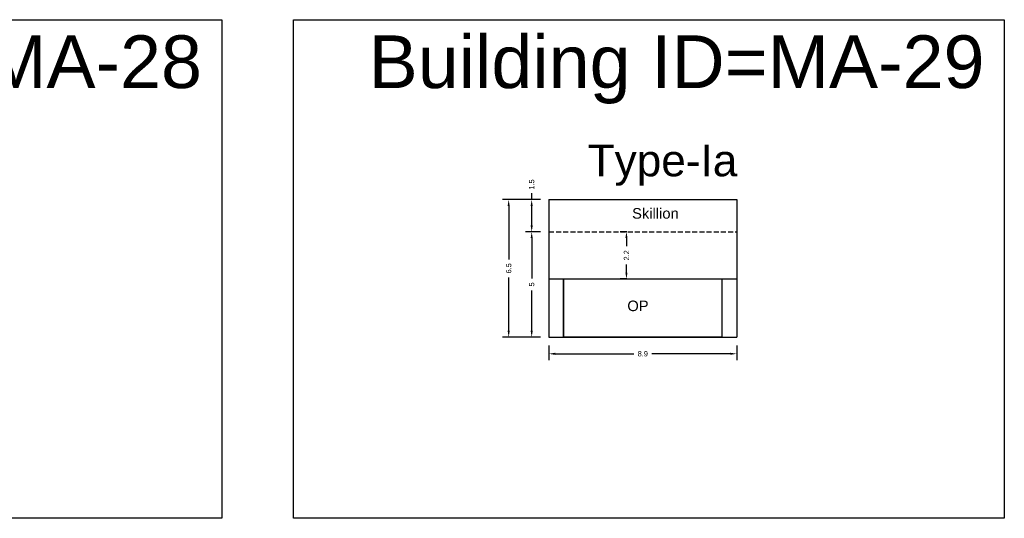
# Model space of a CAD drawing. Header units: metres. Extents: x 3416649 to 3417100, y -6712966 to -6712690.
# Tile 57 of 72: x 3416925 to 3416972, y -6712774 to -6712750. Entities that reach past the tile are written whole.
import ezdxf

# ---------------------------------------------------------------- set-up
doc = ezdxf.new("R2010")
doc.units = ezdxf.units.M
doc.linetypes.add('ACAD_ISO02W100', pattern=[15, 12, -3])
doc.layers.add('Dotted', color=7, linetype='ACAD_ISO02W100', plot=False)
doc.styles.get("Standard").update_dxf_attribs({"font": 'arial.ttf'})
doc.dimstyles.new('ISO-25', dxfattribs={"dimtxt": 0.25, "dimasz": 0.3, "dimexe": 0.3, "dimexo": 0.4, "dimgap": 0.2, "dimtad": 0, "dimdec": 1, "dimdsep": 46, "dimtxsty": 'Standard', "dimcen": 2.5, "dimadec": 0, "dimazin": 0, "dimtfac": 1, "dimtdec": 1, "dimtmove": 0, "dimatfit": 3, "dimfxl": 1, "dimarcsym": 0})

# ---------------------------------------------------------------- blocks, each defined once
blk = doc.blocks.new('*D233')
at = {"color": 0, "lineweight": -2, "transparency": 16777216}
for p, q in [((3416949.735, -6712760.359), (3416949.02, -6712760.359)), ((3416949.32, -6712760.659), (3416949.32, -6712762.576)), ((3416949.32, -6712765.059), (3416949.32, -6712763.142)), ((3416949.735, -6712765.359), (3416949.02, -6712765.359))]:
    blk.add_line(p, q, dxfattribs=at)
at = {"color": 0, "transparency": 16777216}
for points in [[(3416949.27, -6712760.659), (3416949.37, -6712760.659), (3416949.32, -6712760.359)], [(3416949.27, -6712765.059), (3416949.37, -6712765.059), (3416949.32, -6712765.359)]]:
    blk.add_solid(points, dxfattribs=at)
at = {"layer": 'Defpoints', "color": 0, "transparency": 16777216}
for p in [(3416949.32, -6712760.359), (3416950.135, -6712760.359), (3416950.135, -6712765.359)]:
    blk.add_point(p, dxfattribs=at)
at = {"color": 0, "transparency": 16777216, "insert": (3416949.32, -6712762.859), "char_height": 0.25, "attachment_point": 5, "rotation": 90}
blk.add_mtext('5', dxfattribs=at)
blk = doc.blocks.new('*D234')
at = {"color": 0, "lineweight": -2, "transparency": 16777216}
for p, q in [((3416949.735, -6712758.836), (3416949.02, -6712758.836)), ((3416949.32, -6712758.836), (3416949.32, -6712758.536)), ((3416949.32, -6712760.059), (3416949.32, -6712759.136)), ((3416949.735, -6712760.359), (3416949.02, -6712760.359))]:
    blk.add_line(p, q, dxfattribs=at)
at = {"color": 0, "transparency": 16777216}
for points in [[(3416949.27, -6712759.136), (3416949.37, -6712759.136), (3416949.32, -6712758.836)], [(3416949.27, -6712760.059), (3416949.37, -6712760.059), (3416949.32, -6712760.359)]]:
    blk.add_solid(points, dxfattribs=at)
at = {"layer": 'Defpoints', "color": 0, "transparency": 16777216}
for p in [(3416949.32, -6712758.836), (3416950.135, -6712758.836), (3416950.135, -6712760.359)]:
    blk.add_point(p, dxfattribs=at)
at = {"color": 0, "transparency": 16777216, "insert": (3416949.32, -6712758.119), "char_height": 0.25, "attachment_point": 5, "rotation": 90}
blk.add_mtext('1.5', dxfattribs=at)
blk = doc.blocks.new('*D235')
at = {"color": 0, "lineweight": -2, "transparency": 16777216}
for p, q in [((3416950.135, -6712765.759), (3416950.135, -6712766.449)), ((3416959.045, -6712765.759), (3416959.045, -6712766.449)), ((3416950.435, -6712766.149), (3416954.162, -6712766.149)), ((3416958.745, -6712766.149), (3416955.018, -6712766.149))]:
    blk.add_line(p, q, dxfattribs=at)
at = {"color": 0, "transparency": 16777216}
for points in [[(3416950.435, -6712766.099), (3416950.435, -6712766.199), (3416950.135, -6712766.149)], [(3416958.745, -6712766.099), (3416958.745, -6712766.199), (3416959.045, -6712766.149)]]:
    blk.add_solid(points, dxfattribs=at)
at = {"layer": 'Defpoints', "color": 0, "transparency": 16777216}
for p in [(3416950.135, -6712765.359), (3416959.045, -6712765.359), (3416959.045, -6712766.149)]:
    blk.add_point(p, dxfattribs=at)
at = {"color": 0, "transparency": 16777216, "insert": (3416954.59, -6712766.149), "char_height": 0.25, "attachment_point": 5}
blk.add_mtext('8.9', dxfattribs=at)
blk = doc.blocks.new('*D236')
at = {"color": 0, "lineweight": -2, "transparency": 16777216}
for p, q in [((3416953.834, -6712760.359), (3416953.515, -6712760.359)), ((3416953.815, -6712760.659), (3416953.815, -6712761.05)), ((3416953.815, -6712762.299), (3416953.815, -6712761.907)), ((3416953.834, -6712762.599), (3416953.515, -6712762.599))]:
    blk.add_line(p, q, dxfattribs=at)
at = {"color": 0, "transparency": 16777216}
for points in [[(3416953.765, -6712760.659), (3416953.865, -6712760.659), (3416953.815, -6712760.359)], [(3416953.765, -6712762.299), (3416953.865, -6712762.299), (3416953.815, -6712762.599)]]:
    blk.add_solid(points, dxfattribs=at)
at = {"layer": 'Defpoints', "color": 0, "transparency": 16777216}
for p in [(3416953.815, -6712760.359), (3416954.234, -6712760.359), (3416954.234, -6712762.599)]:
    blk.add_point(p, dxfattribs=at)
at = {"color": 0, "transparency": 16777216, "insert": (3416953.815, -6712761.479), "char_height": 0.25, "attachment_point": 5, "rotation": 90}
blk.add_mtext('2.2', dxfattribs=at)
blk = doc.blocks.new('*D237')
at = {"color": 0, "lineweight": -2, "transparency": 16777216}
for p, q in [((3416949.735, -6712758.836), (3416947.929, -6712758.836)), ((3416948.229, -6712759.136), (3416948.229, -6712761.668)), ((3416948.229, -6712765.059), (3416948.229, -6712762.526)), ((3416949.735, -6712765.359), (3416947.929, -6712765.359))]:
    blk.add_line(p, q, dxfattribs=at)
at = {"color": 0, "transparency": 16777216}
for points in [[(3416948.179, -6712759.136), (3416948.279, -6712759.136), (3416948.229, -6712758.836)], [(3416948.179, -6712765.059), (3416948.279, -6712765.059), (3416948.229, -6712765.359)]]:
    blk.add_solid(points, dxfattribs=at)
at = {"layer": 'Defpoints', "color": 0, "transparency": 16777216}
for p in [(3416948.229, -6712758.836), (3416950.135, -6712758.836), (3416950.135, -6712765.359)]:
    blk.add_point(p, dxfattribs=at)
at = {"color": 0, "transparency": 16777216, "insert": (3416948.229, -6712762.097), "char_height": 0.25, "attachment_point": 5, "rotation": 90}
blk.add_mtext('6.5', dxfattribs=at)

msp = doc.modelspace()

# ---------------------------------------------------------------- linework, layer by layer
for points in [[(3416900.904, -6712750.299), (3416934.62, -6712750.299), (3416934.62, -6712773.955), (3416900.904, -6712773.955)], [(3416938.023, -6712750.299), (3416971.738, -6712750.299), (3416971.738, -6712773.955), (3416938.023, -6712773.955)], [(3416950.835, -6712762.599), (3416958.345, -6712762.599), (3416958.345, -6712765.359), (3416950.835, -6712765.359)]]:
    msp.add_lwpolyline(points, close=True)
for points in [[(3416950.135, -6712758.836), (3416959.045, -6712758.836)], [(3416950.135, -6712758.836), (3416950.135, -6712765.359)], [(3416959.045, -6712758.836), (3416959.045, -6712765.359)], [(3416950.135, -6712762.599), (3416959.045, -6712762.599)], [(3416950.835, -6712762.599), (3416950.835, -6712765.359)], [(3416958.345, -6712762.599), (3416958.345, -6712765.359)], [(3416950.135, -6712765.359), (3416959.045, -6712765.359)]]:
    msp.add_lwpolyline(points)
at = {"layer": 'Dotted', "ltscale": 0.02}
msp.add_lwpolyline([(3416950.135, -6712760.359), (3416959.045, -6712760.359)], dxfattribs=at)

# ---------------------------------------------------------------- texts
at = {"attachment_point": 1}
for s, width, heights, insert, char_height in [('Building ID=MA-28', 67.86454, [0.517], (3416904.468, -6712751.043), 2.5), ('Building ID=MA-29', 67.86454, [0.517], (3416941.586, -6712751.043), 2.5), ('Type-Ia ', 9.99112, [0.517], (3416951.974, -6712756.227), 1.5), ('Skillion', 1.17554, [0], (3416954.082, -6712759.239), 0.5), ('OP', 1.17554, [0], (3416953.857, -6712763.626), 0.5)]:
    msp.add_mtext_dynamic_manual_height_columns(s, width=width, gutter_width=12.5, heights=heights, dxfattribs=dict(at, insert=insert, char_height=char_height))

# ---------------------------------------------------------------- dimensions: what is measured, and where the dimension line sits
for base, p1, p2, picture, middle in [((3416949.32, -6712758.836), (3416950.135, -6712760.359), (3416950.135, -6712758.836), '*D234', (3416949.32, -6712758.119)), ((3416948.229, -6712758.836), (3416950.135, -6712765.359), (3416950.135, -6712758.836), '*D237', (3416948.229, -6712762.097)), ((3416949.32, -6712760.359), (3416950.135, -6712765.359), (3416950.135, -6712760.359), '*D233', (3416949.32, -6712762.859)), ((3416953.815, -6712760.359), (3416954.234, -6712762.599), (3416954.234, -6712760.359), '*D236', (3416953.815, -6712761.479))]:
    dim = msp.add_linear_dim(base=base, p1=p1, p2=p2, angle=90, dimstyle='ISO-25')
    dim.commit()
    dim.dimension.update_dxf_attribs({"geometry": picture, "text_midpoint": middle})
dim = msp.add_linear_dim(base=(3416959.045, -6712766.149), p1=(3416950.135, -6712765.359), p2=(3416959.045, -6712765.359), dimstyle='ISO-25')
dim.commit()
dim.dimension.update_dxf_attribs({"geometry": '*D235', "text_midpoint": (3416954.59, -6712766.149)})

doc.saveas('drawing.dxf')
